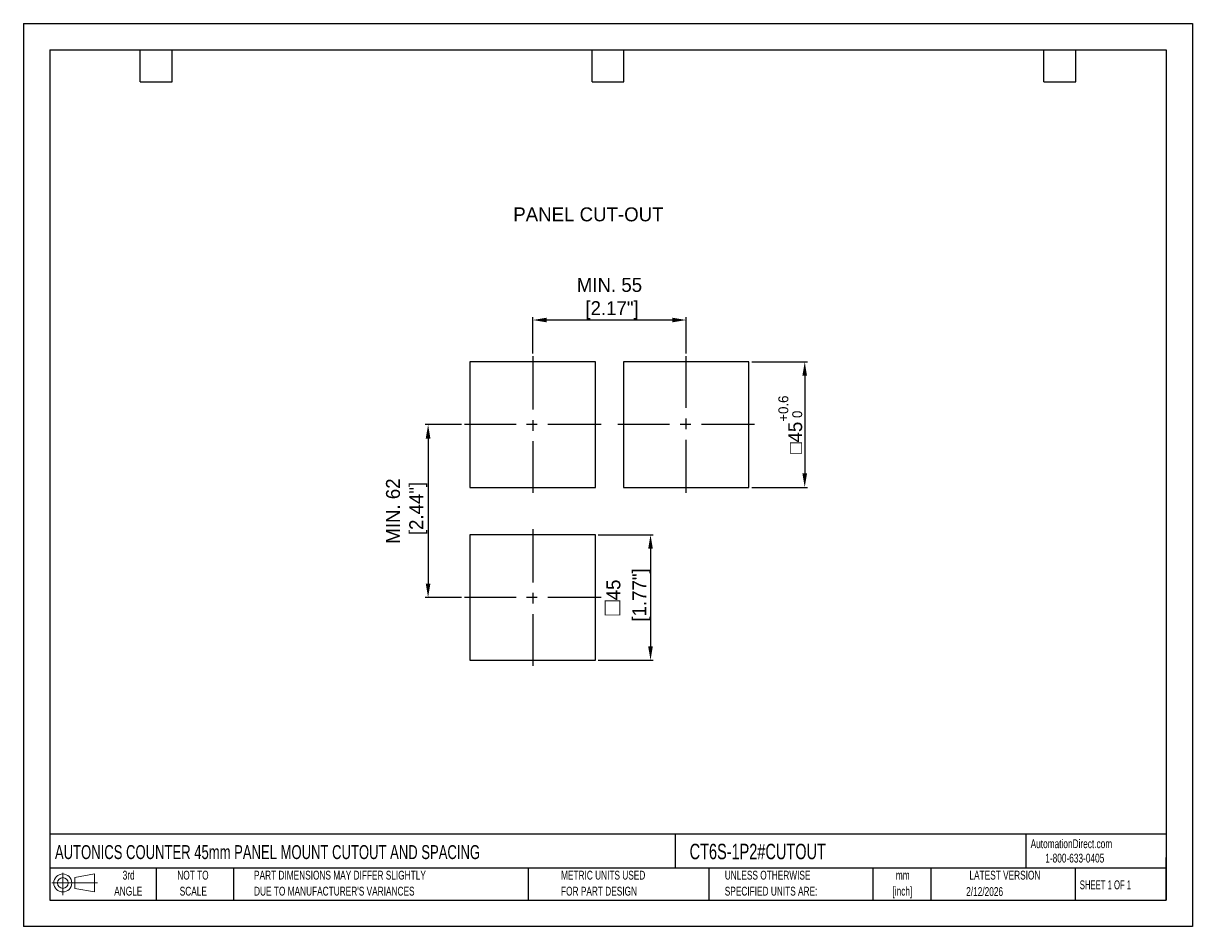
# Model space of a CAD drawing. Header units: millimetres. Extents: x 0 to 419, y 0 to 324.
import ezdxf

# ---------------------------------------------------------------- set-up
doc = ezdxf.new("R2010")
doc.units = ezdxf.units.MM
doc.header["$LTSCALE"] = 1.5
doc.header["$PDSIZE"] = -1
doc.linetypes.add('CENTERX2', pattern=[20.32, 12.7, -2.54, 2.54, -2.54])
doc.layers.add('CENTER', color=40, linetype='CENTERX2')
doc.layers.add('SLD-DEFPOINTS', color=7, linetype='Continuous')
doc.layers.add('DIMENSIONS', color=140, linetype='Continuous', lineweight=25)
doc.layers.add('TEXT', color=140, linetype='Continuous', lineweight=25)
doc.styles.add('SLDTEXTSTYLE0', font='TXT', dxfattribs={"width": 0.7})
doc.styles.add('SLDTEXTSTYLE1', font='TXT', dxfattribs={"width": 0.65})
doc.dimstyles.new('HOMPY_B', dxfattribs={"dimtxt": 5, "dimasz": 2.4, "dimexe": 1, "dimexo": 1, "dimgap": 1, "dimtad": 1, "dimdec": 1, "dimdsep": 46, "dimtxsty": 'Standard', "dimcen": 0, "dimclrd": 256, "dimclre": 256, "dimclrt": 2, "dimazin": 2, "dimtp": 0.1, "dimtm": 0.1, "dimtfac": 0.71, "dimtdec": 1, "dimtmove": 0, "dimatfit": 3, "dimfxl": 0, "dimlwd": -1, "dimlwe": -1, "dimarcsym": 0})
doc.dimstyles.new('HOMPY_B$0', dxfattribs={"dimtxt": 5, "dimasz": 2.4, "dimexe": 1, "dimexo": 1, "dimgap": 1, "dimtad": 1, "dimdec": 1, "dimdsep": 46, "dimtxsty": 'Standard', "dimcen": 0, "dimclrd": 256, "dimclre": 256, "dimclrt": 2, "dimazin": 2, "dimtp": 0.1, "dimtm": 0.1, "dimtfac": 0.71, "dimtdec": 1, "dimtmove": 0, "dimatfit": 3, "dimfxl": 0, "dimlwd": -1, "dimlwe": -1, "dimarcsym": 0})

# ---------------------------------------------------------------- blocks, each defined once
blk = doc.blocks.new('Block11')
at = {"color": 7, "linetype": 'Continuous', "lineweight": 18}
for p, q in [((0, 4.32), (16.31, 4.32)), ((3.88, 7.97), (3.88, 0)), ((8.22, 6.25), (15.26, 7.55)), ((8.22, 2.39), (8.22, 6.25)), ((15.26, 7.55), (15.26, 1.1)), ((8.22, 2.39), (15.26, 1.1))]:
    blk.add_line(p, q, dxfattribs=at)
for radius in [3.23, 1.93]:
    blk.add_circle((3.88, 4.32), radius, dxfattribs=at)
blk = doc.blocks.new('Block12')
at = {"layer": 'SLD-DEFPOINTS'}
blk.add_blockref('Block11', (0, 0), dxfattribs=at)
blk = doc.blocks.new('SW_NOTE_0_1')
at = {"layer": 'TEXT', "color": 0, "linetype": 'CENTERX2', "lineweight": 18, "char_height": 3.175, "attachment_point": 2, "style": 'SLDTEXTSTYLE0'}
for s, insert in [('mm', (4.27, 4.09)), ('[inch]', (4.14, -1.64))]:
    blk.add_mtext(s, dxfattribs=dict(at, insert=insert))
blk = doc.blocks.new('SW_NOTE_0_2')
at = {"layer": 'TEXT', "color": 0, "linetype": 'CENTERX2', "lineweight": 18, "char_height": 3.175, "attachment_point": 1, "style": 'SLDTEXTSTYLE0'}
for s, insert in [('UNLESS OTHERWISE', (0, 4.09)), ('SPECIFIED UNITS ARE:', (0, -1.64))]:
    blk.add_mtext(s, dxfattribs=dict(at, insert=insert))
blk = doc.blocks.new('SW_NOTE_0_3')
at = {"layer": 'TEXT', "color": 0, "linetype": 'CENTERX2', "lineweight": 18, "char_height": 3.175, "attachment_point": 1, "style": 'SLDTEXTSTYLE0'}
for s, insert in [('PART DIMENSIONS MAY DIFFER SLIGHTLY', (0, 4.09)), ("DUE TO MANUFACTURER'S VARIANCES", (0, -1.64))]:
    blk.add_mtext(s, dxfattribs=dict(at, insert=insert))
blk = doc.blocks.new('SW_NOTE_0_4')
at = {"layer": 'TEXT', "color": 0, "linetype": 'CENTERX2', "lineweight": 18, "char_height": 3.175, "attachment_point": 2, "style": 'SLDTEXTSTYLE0'}
for s, insert in [('NOT TO', (7.89, 4.09)), ('SCALE', (8.03, -1.64))]:
    blk.add_mtext(s, dxfattribs=dict(at, insert=insert))
blk = doc.blocks.new('SW_NOTE_0_5')
at = {"layer": 'TEXT', "color": 0, "linetype": 'CENTERX2', "lineweight": 18, "char_height": 3.175, "attachment_point": 2, "style": 'SLDTEXTSTYLE0'}
for s, insert in [('3rd', (3.47, 4.09)), ('ANGLE', (3.33, -1.64))]:
    blk.add_mtext(s, dxfattribs=dict(at, insert=insert))
blk = doc.blocks.new('SW_NOTE_0_6')
at = {"layer": 'TEXT', "color": 0, "linetype": 'CENTERX2', "lineweight": 18, "char_height": 3.175, "attachment_point": 1, "style": 'SLDTEXTSTYLE0'}
for s, insert in [('METRIC UNITS USED', (0, 4.09)), ('FOR PART DESIGN', (0, -1.64))]:
    blk.add_mtext(s, dxfattribs=dict(at, insert=insert))
blk = doc.blocks.new('*D23')
at = {"layer": 'Defpoints', "color": 0}
for p in [(182.57, 217.49), (182.57, 204.49), (237.57, 204.49)]:
    blk.add_point(p, dxfattribs=at)
at = {"layer": 'DIMENSIONS'}
for p, q in [((182.57, 205.49), (182.57, 218.49)), ((237.57, 205.49), (237.57, 218.49)), ((232.57, 217.49), (187.57, 217.49))]:
    blk.add_line(p, q, dxfattribs=at)
for points in [[(187.57, 218.32), (187.57, 216.66), (182.57, 217.49)], [(232.57, 218.32), (232.57, 216.66), (237.57, 217.49)]]:
    blk.add_solid(points, dxfattribs=at)
at = {"layer": 'DIMENSIONS', "insert": (210.07, 225.16), "char_height": 5, "attachment_point": 5}
blk.add_mtext('MIN. 55\\P [2.17"]', dxfattribs=at)
blk = doc.blocks.new('*D21')
at = {"layer": 'Defpoints', "color": 0}
for p in [(158.07, 179.99), (145.07, 117.99), (158.07, 117.99)]:
    blk.add_point(p, dxfattribs=at)
at = {"layer": 'DIMENSIONS'}
for p, q in [((157.07, 179.99), (144.07, 179.99)), ((145.07, 174.99), (145.07, 122.99)), ((157.07, 117.99), (144.07, 117.99))]:
    blk.add_line(p, q, dxfattribs=at)
for points in [[(144.23, 174.99), (145.9, 174.99), (145.07, 179.99)], [(144.23, 122.99), (145.9, 122.99), (145.07, 117.99)]]:
    blk.add_solid(points, dxfattribs=at)
at = {"layer": 'DIMENSIONS', "insert": (137.4, 148.99), "char_height": 5, "attachment_point": 5, "rotation": 90}
blk.add_mtext('MIN. 62\\P [2.44"]', dxfattribs=at)
blk = doc.blocks.new('*D22')
at = {"layer": 'Defpoints', "color": 0}
for p in [(260.07, 202.49), (260.07, 157.49), (280.07, 157.49)]:
    blk.add_point(p, dxfattribs=at)
at = {"layer": 'DIMENSIONS'}
for p, q in [((261.07, 202.49), (281.07, 202.49)), ((280.07, 197.49), (280.07, 162.49)), ((261.07, 157.49), (281.07, 157.49))]:
    blk.add_line(p, q, dxfattribs=at)
for points in [[(279.23, 197.49), (280.9, 197.49), (280.07, 202.49)], [(279.23, 162.49), (280.9, 162.49), (280.07, 157.49)]]:
    blk.add_solid(points, dxfattribs=at)
at = {"layer": 'DIMENSIONS', "insert": (274.92, 179.99), "char_height": 5, "attachment_point": 5, "rotation": 90}
blk.add_mtext('{\\Famgdt|c0;o}45{}{\\H0.71x;\\S+0.6^  0;}', dxfattribs=at)
blk = doc.blocks.new('*D24')
at = {"layer": 'Defpoints', "color": 0}
for p in [(205.07, 140.49), (205.07, 95.49), (224.8, 95.49)]:
    blk.add_point(p, dxfattribs=at)
at = {"layer": 'DIMENSIONS'}
for p, q in [((206.07, 140.49), (225.8, 140.49)), ((224.8, 135.49), (224.8, 100.49)), ((206.07, 95.49), (225.8, 95.49))]:
    blk.add_line(p, q, dxfattribs=at)
for points in [[(223.96, 135.49), (225.63, 135.49), (224.8, 140.49)], [(223.96, 100.49), (225.63, 100.49), (224.8, 95.49)]]:
    blk.add_solid(points, dxfattribs=at)
at = {"layer": 'DIMENSIONS', "insert": (216.16, 117.99), "char_height": 5, "attachment_point": 5, "rotation": 90}
blk.add_mtext('{\\fArial|b0|i0|c0|p34;\\H1.29167x;□}45\\P [1.77"]', dxfattribs=at)

msp = doc.modelspace()

# ---------------------------------------------------------------- linework, layer by layer
at = {"color": 7, "linetype": 'Continuous'}
for p, q in [((0, 323.85), (0, 0)), ((0, 323.85), (419.1, 323.85)), ((419.1, 323.85), (419.1, 0)), ((419.1, 0), (0, 0))]:
    msp.add_line(p, q, dxfattribs=at)
for p, q in [((160.07, 202.49), (160.07, 157.49)), ((205.07, 202.49), (160.07, 202.49)), ((205.07, 157.49), (205.07, 202.49)), ((215.07, 202.49), (215.07, 157.49)), ((260.07, 202.49), (215.07, 202.49)), ((260.07, 157.49), (260.07, 202.49)), ((160.07, 157.49), (205.07, 157.49)), ((215.07, 157.49), (260.07, 157.49)), ((160.07, 140.49), (160.07, 95.49)), ((205.07, 140.49), (160.07, 140.49)), ((205.07, 95.49), (205.07, 140.49)), ((160.07, 95.49), (205.07, 95.49))]:
    msp.add_line(p, q)
at = {"layer": 'CENTER'}
for p, q in [((182.57, 204.49), (182.57, 155.49)), ((237.57, 155.49), (237.57, 204.49)), ((207.07, 179.99), (158.07, 179.99)), ((262.07, 179.99), (213.07, 179.99)), ((182.57, 142.49), (182.57, 93.49)), ((207.07, 117.99), (158.07, 117.99))]:
    msp.add_line(p, q, dxfattribs=at)
at = {"layer": 'TEXT'}
for p, q in [((9.52, 314.32), (409.57, 314.32)), ((9.52, 314.32), (9.52, 9.52)), ((41.91, 302.89), (41.91, 314.32)), ((53.34, 302.89), (53.34, 314.32)), ((203.83, 302.89), (203.83, 314.32)), ((215.26, 302.89), (215.26, 314.32)), ((365.76, 302.89), (365.76, 314.32)), ((377.19, 302.89), (377.19, 314.32)), ((409.57, 314.32), (409.57, 9.52)), ((41.91, 302.89), (53.34, 302.89)), ((203.83, 302.89), (215.26, 302.89)), ((365.76, 302.89), (377.19, 302.89)), ((409.57, 33.19), (9.52, 33.19)), ((233.64, 33.19), (233.64, 20.95)), ((359.36, 33.19), (359.36, 20.95)), ((409.57, 9.52), (409.57, 24.77)), ((409.57, 20.95), (9.52, 20.95)), ((47.62, 20.95), (47.62, 9.52)), ((75.32, 20.95), (75.32, 9.52)), ((180.97, 20.95), (180.97, 9.52)), ((245.67, 20.95), (245.67, 9.52)), ((304.54, 20.95), (304.54, 9.52)), ((325.22, 20.95), (325.22, 9.52)), ((377.02, 20.95), (377.02, 9.52)), ((9.52, 9.52), (409.57, 9.52))]:
    msp.add_line(p, q, dxfattribs=at)

# ---------------------------------------------------------------- block references
at = {"layer": 'SLD-DEFPOINTS'}
msp.add_blockref('Block12', (10.26, 11.33), dxfattribs=at)
at = {"layer": 'TEXT', "linetype": 'CENTERX2', "lineweight": 18}
for name, p in [('SW_NOTE_0_5', (34.27, 15.95)), ('SW_NOTE_0_4', (52.89, 15.95)), ('SW_NOTE_0_3', (82.68, 15.95)), ('SW_NOTE_0_6', (192.72, 15.95)), ('SW_NOTE_0_2', (251.41, 15.95)), ('SW_NOTE_0_1', (310.93, 15.95))]:
    msp.add_blockref(name, p, dxfattribs=at)

# ---------------------------------------------------------------- texts
at = {"layer": 'TEXT'}
msp.add_text('PANEL CUT-OUT', height=5, dxfattribs=at).set_placement((175.6, 252.88))
at = {"layer": 'TEXT', "linetype": 'CENTERX2', "lineweight": 25, "attachment_point": 1, "style": 'SLDTEXTSTYLE0'}
for s, insert, char_height in [('CT6S-1P2#CUTOUT', (238.81, 29.71), 5.5562), ('AUTONICS COUNTER 45mm PANEL MOUNT CUTOUT AND SPACING', (11.32, 29.22), 5)]:
    msp.add_mtext(s, dxfattribs=dict(at, insert=insert, char_height=char_height))
at = {"layer": 'TEXT', "linetype": 'CENTERX2', "lineweight": 18, "char_height": 3.175}
for s, insert, attachment_point, style in [('AutomationDirect.com', (361.04, 31.31), 1, 'SLDTEXTSTYLE0'), ('1-800-633-0405', (366.29, 26.16), 1, 'SLDTEXTSTYLE0'), ('LATEST VERSION', (351.83, 20.05), 2, 'SLDTEXTSTYLE0'), ('2/12/2026', (344.55, 14.16), 2, 'SLDTEXTSTYLE0'), ('SHEET 1 OF 1', (378.66, 16.58), 1, 'SLDTEXTSTYLE1')]:
    msp.add_mtext(s, dxfattribs=dict(at, insert=insert, attachment_point=attachment_point, style=style))

# ---------------------------------------------------------------- dimensions: what is measured, and where the dimension line sits
at = {"layer": 'DIMENSIONS'}
dim = msp.add_linear_dim(base=(182.57, 217.49), p1=(237.57, 204.49), p2=(182.57, 204.49), text='MIN. <>\\P[]', dimstyle='HOMPY_B$0', override={"dimasz": 5, "dimclrt": 256, "dimtol": 0, "dimlim": 0, "dimtp": 0.6, "dimtm": 0, "dimtfac": 0.71, "dimtdec": 2, "dimtolj": 0, "dimtzin": 8}, dxfattribs=at)
dim.commit()
dim.dimension.update_dxf_attribs({"geometry": '*D23', "text_midpoint": (210.07, 217.49), "dimtype": 160})
for base, p1, p2, text, picture, middle in [((280.07, 157.49), (260.07, 202.49), (260.07, 157.49), '{\\Famgdt|c0;o}<>{}{\\H0.71x;\\S+0.6^  0;}', '*D22', (280.07, 179.99)), ((145.07, 117.99), (158.07, 179.99), (158.07, 117.99), 'MIN. <>\\P[]', '*D21', (145.07, 148.99))]:
    dim = msp.add_linear_dim(base=base, p1=p1, p2=p2, angle=90, text=text, dimstyle='HOMPY_B$0', override={"dimasz": 5, "dimclrt": 256, "dimtol": 0, "dimlim": 0, "dimtp": 0.6, "dimtm": 0, "dimtfac": 0.71, "dimtdec": 2, "dimtolj": 0, "dimtzin": 8}, dxfattribs=at)
    dim.commit()
    dim.dimension.update_dxf_attribs({"geometry": picture, "text_midpoint": middle, "dimtype": 160})
dim = msp.add_linear_dim(base=(224.8, 95.49), p1=(205.07, 140.49), p2=(205.07, 95.49), angle=90, text='{\\fArial|b0|i0|c0|p34;\\H1.29167x;□}<>\\P[]', dimstyle='HOMPY_B', override={"dimasz": 5, "dimclrt": 256}, dxfattribs=at)
dim.commit()
dim.dimension.update_dxf_attribs({"geometry": '*D24', "text_midpoint": (216.16, 117.99)})

doc.saveas('drawing.dxf')
